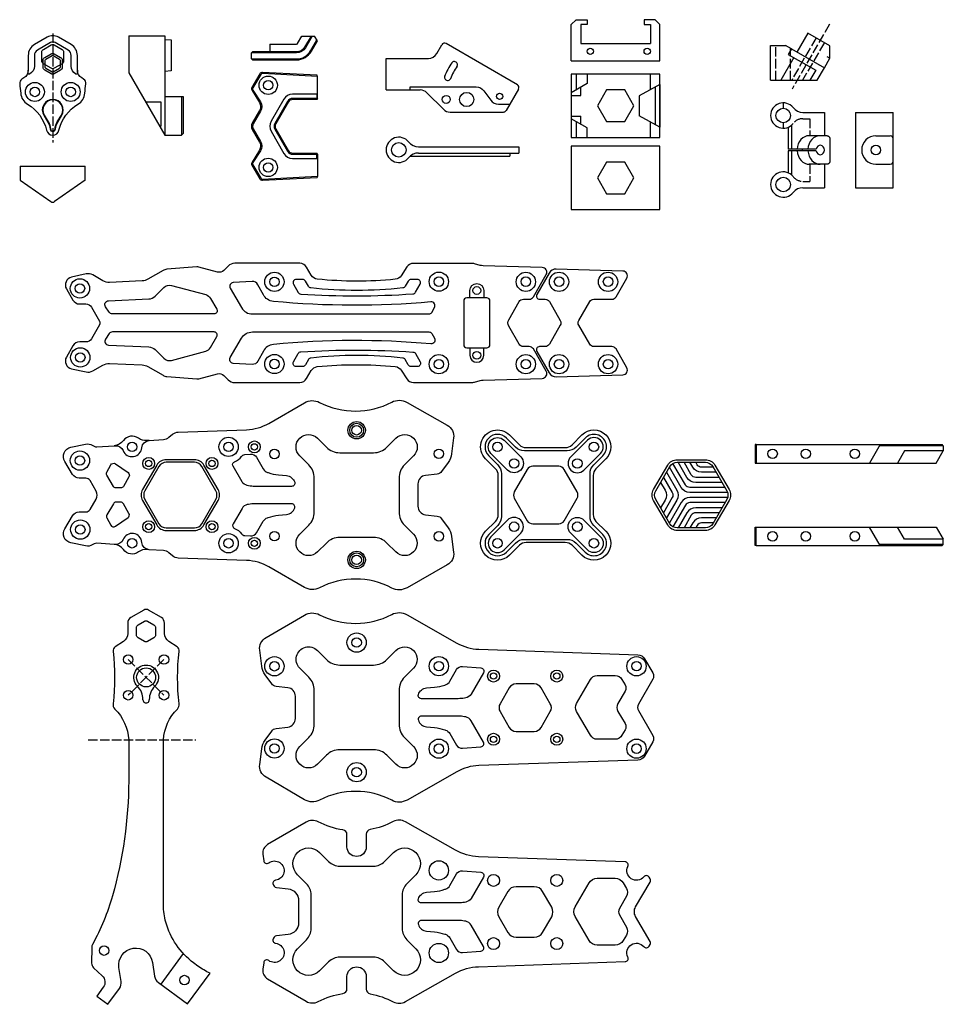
# Model space of a CAD drawing. Header units: millimetres. Extents: x -116 to 777, y -227 to 360.
# Tile 4 of 4: x 485 to 777, y -227 to 85. Entities that reach past the tile are written whole.
import ezdxf

# ---------------------------------------------------------------- set-up
doc = ezdxf.new("R2010")
doc.units = ezdxf.units.MM
doc.header["$LTSCALE"] = 0.25
doc.header["$MEASUREMENT"] = 0
doc.linetypes.add('ACAD_ISO02W100', pattern=[15, 12, -3])
for name, color, linetype in [('alu', 10, 'Continuous'), ('chamfer', 140, 'Continuous'), ('helper', 60, 'ACAD_ISO02W100'), ('outline', 160, 'Continuous'), ('rubberpad', 200, 'Continuous'), ('stack', 30, 'Continuous'), ('standoff', 74, 'Continuous'), ('TPU', 222, 'Continuous')]:
    doc.layers.add(name, color=color, linetype=linetype)

msp = doc.modelspace()

# ---------------------------------------------------------------- linework, layer by layer
for centre, radius in [((591.79, -45), 2.75), ((526.04, -75.5), 1), ((591.79, -86), 2.75)]:
    msp.add_circle(centre, radius)
at = {"layer": 'alu'}
for p, q in [((717.82, -49.49), (717.82, -55.39)), ((718.11, -49.49), (717.82, -49.49)), ((718.11, -49.49), (718.11, -55.39)), ((718.11, -49.49), (776.9, -49.49)), ((757.36, -49.49), (753.95, -55.39)), ((777.3, -49.89), (776.9, -49.49)), ((777.3, -49.89), (757.12, -49.89)), ((765.08, -51.54), (762.86, -55.39)), ((777.29, -51.54), (765.08, -51.54)), ((775.07, -55.39), (777.29, -51.54)), ((777.3, -49.89), (777.29, -51.54)), ((717.82, -55.39), (718.11, -55.39)), ((718.11, -55.39), (775.07, -55.39)), ((717.82, -81.5), (717.82, -75.6)), ((717.82, -75.6), (718.11, -75.6)), ((718.11, -81.5), (718.11, -75.6)), ((718.11, -75.6), (775.07, -75.6)), ((757.36, -81.5), (753.95, -75.6)), ((765.08, -79.46), (762.86, -75.6)), ((775.07, -75.6), (777.29, -79.46)), ((777.29, -79.46), (765.08, -79.46)), ((777.3, -81.1), (777.29, -79.46)), ((718.11, -81.5), (717.82, -81.5)), ((718.11, -81.5), (776.9, -81.5)), ((777.3, -81.1), (757.12, -81.1)), ((777.3, -81.1), (776.9, -81.5))]:
    msp.add_line(p, q, dxfattribs=at)
for points in [[(705.09, -56.05), (709.54, -63.75, -0.267949), (709.54, -67.25), (705.09, -74.95, -0.267949), (702.06, -76.7), (693.17, -76.7, -0.267949), (690.14, -74.95), (685.69, -67.25, -0.267949), (685.69, -63.75), (690.14, -56.05, -0.267949), (693.17, -54.3), (702.06, -54.3, -0.267949)], [(690.83, -74.55), (686.39, -66.85, -0.267949), (686.39, -64.15), (690.83, -56.45, -0.267949), (693.17, -55.1), (702.06, -55.1, -0.267949), (704.4, -56.45), (708.85, -64.15, -0.267949), (708.85, -66.85), (704.4, -74.55, -0.267949), (702.06, -75.9), (693.17, -75.9, -0.267949)]]:
    msp.add_lwpolyline(points, format="xyb", close=True, dxfattribs=at)
for points in [[(708.24, -63.1), (697.16, -63.1, -0.267949), (695.77, -62.3), (691.82, -55.46)], [(707.32, -61.5), (699, -61.5, -0.267949), (696.23, -59.9), (693.46, -55.1)], [(706.39, -59.9), (699, -59.9, -0.267949), (697.62, -59.1), (695.31, -55.1)], [(705.47, -58.3), (700.85, -58.3, -0.267949), (698.08, -56.7), (697.16, -55.1)], [(704.55, -56.7), (700.85, -56.7, -0.267949), (699.46, -55.9), (699, -55.1)], [(689.76, -58.3), (693, -63.9, -0.267949), (693, -67.1), (689.76, -72.7)], [(709.09, -64.7), (697.16, -64.7, -0.267949), (694.38, -63.1), (690.69, -56.7)], [(687.92, -61.5), (689.3, -63.9, -0.267949), (689.3, -67.1), (687.92, -69.5)], [(688.84, -59.9), (691.61, -64.7, -0.267949), (691.61, -66.3), (688.84, -71.1)], [(709.09, -66.3), (697.16, -66.3, 0.267949), (694.38, -67.9), (690.69, -74.3)], [(708.24, -67.9), (697.16, -67.9, 0.267949), (695.77, -68.7), (691.82, -75.54)], [(707.32, -69.5), (699, -69.5, 0.267949), (696.23, -71.1), (693.46, -75.9)], [(706.39, -71.1), (699, -71.1, 0.267949), (697.62, -71.9), (695.31, -75.9)], [(705.47, -72.7), (700.85, -72.7, 0.267949), (698.08, -74.3), (697.16, -75.9)], [(704.55, -74.3), (700.85, -74.3, 0.267949), (699.46, -75.1), (699, -75.9)]]:
    msp.add_lwpolyline(points, format="xyb", dxfattribs=at)
for centre in [(723.32, -52.44), (733.82, -52.44), (749.32, -52.44), (723.32, -78.55), (733.82, -78.55), (749.32, -78.55)]:
    msp.add_circle(centre, 1.5, dxfattribs=at)
at = {"layer": 'chamfer'}
for points in [[(627.59, -3.14), (627.59, -0.79, -1), (631.99, -0.79), (631.99, -3.14)], [(627.59, -18.94), (627.59, -21.29, 1), (631.99, -21.29), (631.99, -18.94)], [(526.2, -48.22), (525.44, -48.28, -0.177133), (522.8, -47.51, 0.416116), (518.04, -48.25, -0.222577), (515.07, -49.89)], [(526.2, -82.77), (525.44, -82.72, 0.177133), (522.8, -83.49, -0.416116), (518.04, -82.74, 0.222577), (515.07, -81.1)]]:
    msp.add_lwpolyline(points, format="xyb", dxfattribs=at)
msp.add_lwpolyline([(528.56, -56.05), (524.12, -63.75, 0.267949), (524.12, -67.25), (528.56, -74.95, 0.267949), (531.59, -76.7), (540.49, -76.7, 0.267949), (543.52, -74.95), (547.96, -67.25, 0.267949), (547.96, -63.75), (543.52, -56.05, 0.267949), (540.49, -54.3), (531.59, -54.3, 0.267949)], format="xyb", close=True, dxfattribs=at)
for centre, radius in [((565.79, 1.96), 3.05), ((617.79, 2.01), 3.05), ((645.29, 1.96), 3.05), ((655.79, 1.96), 3.05), ((671.29, 1.96), 3.05), ((504.29, -0.13), 3.05), ((504.4, -21.96), 3.05), ((565.79, -24.04), 3.05), ((617.79, -24.1), 3.05), ((645.29, -24.1), 3.05), ((655.79, -24.1), 3.05), ((671.29, -24.1), 3.05), ((551.29, -50.25), 3.05), ((559.45, -50.25), 1.88), ((504.29, -54.58), 3.05), ((526.04, -55.5), 1.88), ((546.04, -55.5), 1.88), ((504.4, -76.41), 3.05), ((526.04, -75.5), 1.88), ((546.04, -75.5), 1.88), ((551.29, -80.75), 3.05), ((559.45, -80.75), 1.88), ((591.79, -112.16), 3.05), ((565.79, -119.66), 3.05), ((617.79, -119.61), 3.05), ((680.29, -119.66), 3.05), ((635.08, -122.75), 1.9), ((655.08, -122.75), 1.9), ((565.79, -145.66), 3.05), ((617.79, -145.72), 3.05), ((635.08, -142.75), 1.9), ((655.08, -142.75), 1.9), ((680.29, -145.72), 3.05), ((591.79, -153.16), 3.05)]:
    msp.add_circle(centre, radius, dxfattribs=at)
at = {"layer": 'helper'}
for p, q in [((741.32, 83.47), (729.47, 62.94)), ((495.7, 80.55), (495.7, 46.08)), ((530.87, -117.52), (519.56, -128.83)), ((519.56, -117.52), (530.87, -128.83)), ((506.89, -142.89), (540.93, -142.89))]:
    msp.add_line(p, q, dxfattribs=at)
at = {"layer": 'outline'}
msp.add_line((536.95, -210.52), (529.83, -220.24), dxfattribs=at)
for points in [[(510.46, -10.44, -0.267949), (510.46, -11.64), (507.92, -16.04, -0.267949), (506.19, -17.04), (504.21, -17.04, 0.267949), (502.05, -18.29), (500.01, -21.83, 0.506651), (501.63, -25.52), (506.21, -26.54, 0.187703), (508.36, -26.21), (511.5, -24.39, -0.143218), (513.69, -23.86), (523.99, -24.33, -0.120122), (525.81, -24.86), (530.57, -27.61, 0.110833), (531.82, -28), (541.21, -28.77, 0.08618), (541.89, -28.71), (547.82, -27.12, -0.267949), (549.75, -27.64), (551.13, -29.02, 0.198912), (553.25, -29.9), (573.8, -29.9, 0.267949), (575.96, -28.65), (577.43, -26.11, -0.241883), (579.35, -24.87, -0.048339), (604, -24.84, -0.229567), (605.86, -25.98), (607.64, -28.73, 0.254792), (609.74, -29.88), (628.02, -29.88, 0.065543), (629.06, -29.74), (630.86, -29.26, -0.058098), (631.78, -29.13), (650.47, -28.57, 0.567503), (651.73, -26.32), (647.67, -19.29, 0.267949), (646.37, -18.54), (644.5, -18.54, -0.267949), (643.2, -17.79), (639.88, -12.04, -0.267949), (639.88, -10.04), (643.2, -4.29, -0.267949), (644.5, -3.54), (646.37, -3.54, 0.267949), (647.67, -2.79), (651.73, 4.24, 0.567503), (650.47, 6.49), (631.78, 7.04, -0.058098), (630.86, 7.17), (629.06, 7.66, 0.065543), (628.02, 7.79), (609.74, 7.79, 0.254792), (607.64, 6.65), (605.86, 3.89, -0.229567), (604, 2.76, -0.048339), (579.35, 2.79, -0.241883), (577.43, 4.03), (575.96, 6.56, 0.267949), (573.8, 7.81), (553.25, 7.81, 0.198912), (551.13, 6.94), (549.75, 5.56, -0.267949), (547.82, 5.04), (541.89, 6.63, 0.08618), (541.21, 6.69), (531.82, 5.92, 0.110833), (530.57, 5.52), (525.81, 2.78, -0.120122), (523.99, 2.25), (513.69, 1.78, -0.143218), (511.5, 2.31), (508.36, 4.12, 0.187703), (506.21, 4.46), (501.63, 3.44, 0.506651), (500.01, -0.25), (502.05, -3.79, 0.267949), (504.21, -5.04), (506.19, -5.04, -0.267949), (507.92, -6.04), (510.46, -10.44)], [(531.03, -109.32), (531.03, -105.99, 0.267015), (530.04, -104.27), (525.97, -101.89, 0.27026), (524.46, -101.89), (520.39, -104.27, 0.267015), (519.4, -105.99), (519.4, -109.32, -0.251046), (518.04, -111.81), (515.44, -113.5, 0.286562), (514.77, -114.93, -0.061048), (514.75, -131.52, 0.231338), (515.33, -133.18, -0.182921), (519.72, -142.89), (519.72, -155.89, -0.066003), (514.61, -192.28, -0.053468), (508.26, -207.64, 0.122711), (508.01, -208.57), (507.96, -213.54, 0.211841), (508.61, -215.03), (511.33, -217.55, -0.381187), (511.68, -221.18), (509.6, -224.01), (513.12, -226.59), (516.78, -221.59, 0.198912), (517.32, -219.36), (516.64, -214.95, -1), (527.22, -213.32), (527.9, -217.73, 0.198912), (529.09, -219.69), (538.33, -226.47), (545.45, -216.75, -0.045278), (541.61, -214.54), (540.22, -213.52, -0.163425), (531.46, -200.59, -0.068278), (530.72, -195.2), (530.72, -142.89, -0.182921), (535.11, -133.18, 0.231338), (535.68, -131.52, -0.061048), (535.67, -114.93, 0.286562), (534.99, -113.5), (532.4, -111.81, -0.251046), (531.03, -109.32), (531.03, -105.99, 0.267015), (530.04, -104.27), (525.97, -101.89, 0.27026), (524.46, -101.89), (520.39, -104.27, 0.267015), (519.4, -105.99), (519.4, -109.32)], [(572.43, -132.66), (572.43, -129.15, 0.381187), (570.01, -126.43), (566.32, -126.01, -0.211841), (564.92, -125.18), (562.87, -122.32, -0.123779), (561.79, -119.59), (561.14, -114.58, -0.304715), (563.14, -110.57), (575.27, -103.46, -0.25579), (580.09, -103.35, 0.245674), (602.89, -103.26, -0.255961), (607.72, -103.34), (623.5, -112.31, 0.121058), (630.39, -114.26), (680.75, -116.02, -0.258618), (682.83, -117.26), (685.43, -121.76, -0.267949), (685.43, -123.76), (680.87, -131.66, 0.267949), (680.87, -133.66), (685.43, -141.56, -0.267949), (685.43, -143.56), (682.83, -148.06, -0.258618), (680.75, -149.31), (630.39, -151.07, 0.121058), (623.5, -153.02), (607.72, -161.99, -0.255961), (602.89, -162.06, 0.245674), (580.09, -161.98, -0.25579), (575.27, -161.87), (563.14, -154.75, -0.304715), (561.14, -150.74), (561.79, -145.74, -0.123779), (562.87, -143), (564.92, -140.14, -0.211841), (566.32, -139.32), (570.01, -138.89, 0.381187), (572.43, -136.17), (572.43, -132.66)], [(524.22, -130.27), (524.22, -130.18, 0.19944), (522.46, -125.93, -2.414477), (527.97, -125.93, 0.19944), (526.22, -130.18), (526.22, -130.27)]]:
    msp.add_lwpolyline(points, format="xyb", dxfattribs=at)
for points in [[(656.19, -11.79), (652.73, -17.79, -0.267949), (651.43, -18.54), (649.63, -18.54, 0.57735), (648.76, -20.04), (652.68, -26.83, 0.275915), (654.92, -28.08), (675.97, -27.46, 0.567503), (677.23, -25.21), (673.81, -19.29, 0.267949), (672.51, -18.54), (666.78, -18.54, -0.267949), (665.48, -17.79), (662.02, -11.79, -0.267949), (662.02, -10.29), (665.48, -4.29, -0.267949), (666.78, -3.54), (672.51, -3.54, 0.267949), (673.81, -2.79), (677.23, 3.12, 0.567503), (675.97, 5.37), (654.92, 6, 0.275915), (652.68, 4.75), (648.76, -2.04, 0.57735), (649.63, -3.54), (651.43, -3.54, -0.267949), (652.73, -4.29), (656.19, -10.29, -0.267949)], [(545.59, -3.27), (547.57, -6.71, -0.57735), (546.71, -8.21), (514.54, -8.21, -0.25302), (513.53, -7.67), (512.38, -5.9, -0.580862), (513.33, -4.04), (526.09, -3.46, 0.187138), (528.08, -2.59), (530.82, 0.15, -0.267949), (533.23, 0.8), (544.07, -2.1, -0.198912)], [(615.25, -4.4, -0.046383), (565.45, -4.22, -0.250953), (562.31, -2.12), (560.57, 1.06, 0.289662), (558.7, 2.09), (552.78, 1.75, 0.558109), (551.81, -0.05), (555.37, -6.21, 0.267949), (558.83, -8.21), (614.66, -8.21, 0.267949), (615.53, -7.71), (616.4, -6.2, 0.607408)], [(608.1, 2.22), (607.13, 0.55, -0.237617), (606.38, 0.05, -0.057079), (577.3, 0.05, -0.237617), (576.54, 0.55), (575.58, 2.22, 0.267949), (574.71, 2.72), (572.67, 2.72, 0.57735), (571.8, 1.22), (573.32, -1.41, 0.250664), (574.12, -1.91, 0.033376), (609.6, -1.84, 0.249631), (610.39, -1.34), (611.87, 1.22, 0.57735), (611.01, 2.72), (608.96, 2.72, 0.267949)], [(626.64, -18.94), (632.94, -18.94, 0.414214), (633.94, -17.94), (633.94, -4.14, 0.414214), (632.94, -3.14), (626.64, -3.14, 0.414214), (625.64, -4.14), (625.64, -17.94, 0.414214)], [(545.59, -18.82), (547.57, -15.38, 0.57735), (546.71, -13.88), (514.54, -13.88, 0.25302), (513.53, -14.42), (512.38, -16.18, 0.580862), (513.33, -18.04), (526.09, -18.62, -0.187138), (528.08, -19.5), (530.82, -22.24, 0.267949), (533.23, -22.89), (544.07, -19.98, 0.198912)], [(615.25, -17.68, 0.046383), (565.45, -17.87, 0.250953), (562.31, -19.96), (560.57, -23.14, -0.289662), (558.7, -24.18), (552.78, -23.83, -0.558109), (551.81, -22.03), (555.37, -15.88, -0.267949), (558.83, -13.88), (614.66, -13.88, -0.267949), (615.53, -14.38), (616.4, -15.89, -0.607408)], [(608.1, -24.31), (607.13, -22.63, 0.237617), (606.38, -22.14, 0.057079), (577.3, -22.14, 0.237617), (576.54, -22.63), (575.58, -24.31, -0.267949), (574.71, -24.81), (572.67, -24.81, -0.57735), (571.8, -23.31), (573.32, -20.67, -0.250664), (574.12, -20.18, -0.033376), (609.6, -20.24, -0.249631), (610.39, -20.74), (611.87, -23.31, -0.57735), (611.01, -24.81), (608.96, -24.81, -0.267949)], [(620.72, -55.16), (618.67, -58.02, -0.211841), (617.27, -58.84), (613.58, -59.26, 0.381187), (611.15, -61.98), (611.15, -65.5), (611.15, -69.01, 0.381187), (613.58, -71.73), (617.27, -72.15, -0.211841), (618.67, -72.98), (620.72, -75.84, -0.123779), (621.8, -78.57), (622.45, -83.58, -0.304715), (620.45, -87.59), (607.72, -94.82, -0.255961), (602.89, -94.9, 0.245674), (580.09, -94.81, -0.25579), (575.27, -94.7), (563.99, -88.19, 0.122785), (556.98, -86.18), (535.4, -85.42, -0.168042), (533.56, -84.72), (532.45, -83.78, 0.159695), (530.71, -83.08), (526.2, -82.77, -0.370453), (523.88, -80.49, 0.788088), (517.92, -79.58, -0.323259), (515.44, -81.13), (515.07, -81.1), (509.62, -80.73, 0.148839), (508.76, -80.93), (508.21, -81.25, -0.184189), (506.09, -81.59), (501.45, -80.63, -0.515894), (499.47, -76.13), (501.92, -72.04, -0.26374), (504.08, -70.82), (506.19, -70.82, 0.267949), (507.49, -70.07), (509.41, -66.75, 0.267949), (509.41, -64.24), (507.49, -60.93, 0.267949), (506.19, -60.18), (504.08, -60.18, -0.26374), (501.92, -58.95), (499.47, -54.86, -0.515894), (501.45, -50.37), (506.09, -49.4, -0.184189), (508.21, -49.74), (508.76, -50.06, 0.148839), (509.62, -50.26), (515.07, -49.89), (515.44, -49.87, -0.323259), (517.92, -51.42, 0.788088), (523.88, -50.51, -0.370453), (526.2, -48.22), (530.71, -47.92, 0.159695), (532.45, -47.22), (533.56, -46.28, -0.168042), (535.4, -45.57), (556.98, -44.82, 0.122785), (563.99, -42.81), (575.27, -36.29, -0.25579), (580.09, -36.18, 0.245674), (602.89, -36.1, -0.255961), (607.72, -36.17), (620.45, -43.41, -0.304715), (622.45, -47.42), (621.8, -52.42, -0.123779)], [(605.19, -65.5), (605.19, -70.83, 0.198912), (606.95, -75.07), (609.79, -77.91, -1), (604.2, -83.49), (601.36, -80.66, 0.198912), (597.12, -78.9), (586.46, -78.9, 0.198912), (582.22, -80.66), (579.38, -83.49, -1), (573.79, -77.91), (576.63, -75.07, 0.198912), (578.39, -70.83), (578.39, -65.5), (578.39, -60.17, 0.198912), (576.63, -55.93), (573.79, -53.09, -1), (579.38, -47.5), (582.22, -50.34, 0.198912), (586.46, -52.1), (597.12, -52.1, 0.198912), (601.36, -50.34), (604.2, -47.5, -1), (609.79, -53.09), (606.95, -55.93, 0.198912), (605.19, -60.17)], [(557.63, -62.56), (557.21, -62.47, -0.21617), (555.54, -61.27), (552.7, -56.37, -0.457378), (553.2, -54.94, 0.137336), (555.37, -53.29, -0.213709), (556.44, -52.7), (558.22, -52.55, -0.290118), (560.12, -53.54), (562.24, -57.21, 0.184146), (563.62, -58.34), (563.84, -58.41, 0.05536), (567.08, -59.1), (569.62, -59.34, -0.303236), (572.2, -61.46, -0.503679), (571.24, -62.75), (559.57, -62.75, -0.048944)], [(517.18, -63.25), (515.74, -63.25, -0.267949), (514.87, -62.75), (512.83, -59.22, -0.259144), (512.82, -58.25), (514.04, -55.97, -0.447112), (515.49, -55.61), (519.5, -58.37, -0.391528), (519.8, -59.7), (518.04, -62.75, -0.267949)], [(542.82, -74.55), (547.27, -66.85, 0.267949), (547.27, -64.15), (542.82, -56.45, 0.267949), (540.49, -55.1), (531.59, -55.1, 0.267949), (529.26, -56.45), (524.81, -64.15, 0.267949), (524.81, -66.85), (529.26, -74.55, 0.267949), (531.59, -75.9), (540.49, -75.9, 0.267949)], [(517.18, -67.75), (515.74, -67.75, 0.267949), (514.87, -68.25), (512.83, -71.78, 0.259144), (512.82, -72.75), (514.04, -75.03, 0.447112), (515.49, -75.38), (519.5, -72.62, 0.391528), (519.8, -71.3), (518.04, -68.25, 0.267949)], [(557.63, -68.44), (557.21, -68.52, 0.21617), (555.54, -69.72), (552.7, -74.63, 0.457378), (553.2, -76.06, -0.137336), (555.37, -77.71, 0.213709), (556.44, -78.3), (558.22, -78.44, 0.290118), (560.12, -77.45), (562.24, -73.78, -0.184146), (563.62, -72.66), (563.84, -72.58, -0.05536), (567.08, -71.9), (569.62, -71.65, 0.303236), (572.2, -69.54, 0.503679), (571.24, -68.25), (559.57, -68.25, 0.048944)], [(527.68, -110.63), (525.68, -111.79, -0.267949), (524.68, -111.78), (522.68, -110.63, -0.267949), (522.18, -109.76), (522.18, -107.45, -0.267949), (522.68, -106.59), (524.68, -105.43, -0.267949), (525.68, -105.43), (527.68, -106.59, -0.267949), (528.18, -107.46), (528.18, -109.77, -0.267949)], [(605.19, -132.66), (605.19, -137.99, 0.198912), (606.95, -142.23), (609.79, -145.07, -1), (604.2, -150.66), (601.36, -147.82, 0.198912), (597.12, -146.06), (586.46, -146.06, 0.198912), (582.22, -147.82), (579.38, -150.66, -1), (573.79, -145.07), (576.63, -142.23, 0.198912), (578.39, -137.99), (578.39, -132.66), (578.39, -127.33, 0.198912), (576.63, -123.09), (573.79, -120.25, -1), (579.38, -114.67), (582.22, -117.5, 0.198912), (586.46, -119.26), (597.12, -119.26, 0.198912), (601.36, -117.5), (604.2, -114.67, -1), (609.79, -120.25), (606.95, -123.09, 0.198912), (605.19, -127.33)], [(619.88, -125.5, 0.184146), (621.26, -124.38), (623.38, -120.71, -0.290118), (625.28, -119.71), (631.08, -120.19, -0.550246), (631.86, -121.69), (627.96, -128.44, -0.21617), (626.28, -129.64), (625.87, -129.72, -0.048944), (623.93, -129.91), (612.26, -129.91, -0.503679), (611.3, -128.62, -0.303236), (613.88, -126.51), (616.42, -126.26, 0.05536), (619.66, -125.58)], [(661.33, -131.41), (665.71, -123.83, -0.267949), (667.87, -122.58), (673.52, -122.58, -0.267949), (675.69, -123.83), (676.67, -125.52, -0.267949), (676.67, -127.52), (674.42, -131.41, 0.267949), (674.42, -133.91), (676.67, -137.8, -0.267949), (676.67, -139.8), (675.69, -141.5, -0.267949), (673.52, -142.75), (667.87, -142.75, -0.267949), (665.71, -141.5), (661.33, -133.91, -0.267949)], [(640.03, -126.5), (637.15, -131.5, 0.267949), (637.15, -134), (640.03, -139, 0.267949), (642.2, -140.25), (647.97, -140.25, 0.267949), (650.14, -139), (653.02, -134, 0.267949), (653.02, -131.5), (650.14, -126.5, 0.267949), (647.97, -125.25), (642.2, -125.25, 0.267949)], [(619.88, -139.82, -0.184146), (621.26, -140.95), (623.38, -144.62, 0.290118), (625.28, -145.61), (631.08, -145.13, 0.550246), (631.86, -143.63), (627.96, -136.89, 0.21617), (626.28, -135.68), (625.87, -135.6, 0.048944), (623.93, -135.41), (612.26, -135.41, 0.503679), (611.3, -136.7, 0.303236), (613.88, -138.81), (616.42, -139.06, -0.05536), (619.66, -139.75)]]:
    msp.add_lwpolyline(points, format="xyb", close=True, dxfattribs=at)
for centre, radius in [((629.79, -0.79), 1.25), ((629.79, -21.29), 1.25), ((591.79, -45), 2.2), ((591.79, -45), 1.5), ((559.45, -50.25), 1), ((559.45, -80.75), 1), ((591.79, -86), 2.2), ((591.79, -86), 1.5), ((591.79, -112.16), 1.5), ((519.56, -117.52), 1.5), ((530.87, -117.52), 1.5), ((525.22, -123.17), 3), ((519.56, -128.83), 1.5), ((530.87, -128.83), 1.5), ((591.79, -153.16), 1.5), ((537.33, -218.92), 1.5)]:
    msp.add_circle(centre, radius, dxfattribs=at)
msp.add_arc((525.22, -130.27), 1, 179.7762, 0.2238, dxfattribs=at)
at = {"layer": 'rubberpad'}
for points in [[(636.58, -71.69), (636.58, -59.31, 0.198912), (635.7, -57.19), (632.55, -54.03, -1), (640.12, -46.46), (643.27, -49.62, 0.198912), (645.39, -50.5), (657.77, -50.5, 0.198912), (659.89, -49.62), (663.05, -46.46, -1), (670.62, -54.03), (667.46, -57.19, 0.198912), (666.58, -59.31), (666.58, -71.69, 0.198912), (667.46, -73.81), (670.62, -76.96, -1), (663.05, -84.53), (659.89, -81.38, 0.198912), (657.77, -80.5), (645.39, -80.5, 0.198912), (643.27, -81.38), (640.12, -84.53, -1), (632.55, -76.96), (635.7, -73.81, 0.198912)], [(665.58, -72.25), (665.58, -58.74, -0.198912), (666.75, -55.91), (669.63, -53.04, 1), (664.04, -47.45), (661.17, -50.33, -0.198912), (658.34, -51.5), (644.83, -51.5, -0.198912), (642, -50.33), (639.13, -47.45, 1), (633.54, -53.04), (636.41, -55.91, -0.198912), (637.58, -58.74), (637.58, -72.25, -0.198912), (636.41, -75.08), (633.54, -77.95, 1), (639.13, -83.54), (642, -80.67, -0.198912), (644.83, -79.5), (658.34, -79.5, -0.198912), (661.17, -80.67), (664.04, -83.54, 1), (669.63, -77.95), (666.75, -75.08, -0.198912)], [(638.42, -48.16), (643.67, -53.41, -1), (639.5, -57.58), (634.25, -52.33, -1)], [(664.75, -48.16), (659.5, -53.41, 1), (663.67, -57.58), (668.92, -52.33, 1)], [(645.75, -57.4), (641.65, -64.5, 0.267949), (641.65, -66.5), (645.75, -73.6, 0.267949), (647.48, -74.6), (655.68, -74.6, 0.267949), (657.41, -73.6), (661.51, -66.5, 0.267949), (661.51, -64.5), (657.41, -57.4, 0.267949), (655.68, -56.4), (647.48, -56.4, 0.267949)], [(638.42, -82.83), (643.67, -77.58, 1), (639.5, -73.41), (634.25, -78.66, 1)], [(664.75, -82.83), (659.5, -77.58, -1), (663.67, -73.41), (668.92, -78.66, -1)], [(679.6, -197.29, -0.131652), (680, -195.79), (684.56, -187.9, 0.267949), (684.56, -186.9), (684.27, -186.39, 0.521624), (682.63, -186.25, -0.887777), (677.55, -182.95, 0.544093), (676.69, -181.51), (630.35, -179.89, -0.121058), (623.01, -177.81), (607.22, -168.84, 0.255961), (603.36, -168.78, -0.075818), (596.07, -171.31, 0.361621), (594.84, -172.79), (594.84, -176.79, -1), (588.74, -176.79), (588.74, -172.92, 0.369635), (587.47, -171.43, -0.081058), (579.63, -168.87, 0.255579), (575.78, -168.95), (563.64, -176.07, 0.305284), (562.13, -179.09), (562.4, -181.16, 0.570887), (563.99, -181.84, -1.291849), (566.18, -187.32, 0.567889), (565.49, -188.89), (565.73, -189.23, 0.211841), (566.44, -189.65), (570.12, -190.07, -0.381187), (573.43, -193.78), (573.43, -197.29), (573.43, -200.81, -0.381187), (570.12, -204.52), (566.44, -204.94, 0.211841), (565.73, -205.36), (565.49, -205.69, 0.567889), (566.18, -207.27, -1.291849), (563.99, -212.75, 0.570887), (562.4, -213.43), (562.13, -215.5, 0.305284), (563.64, -218.52), (575.78, -225.64, 0.255579), (579.63, -225.72, -0.081058), (587.47, -223.16, 0.369635), (588.74, -221.67), (588.74, -217.79, -1), (594.84, -217.79), (594.84, -221.8, 0.361621), (596.07, -223.28, -0.075818), (603.36, -225.81, 0.255961), (607.22, -225.75), (623.01, -216.78, -0.121058), (630.35, -214.7), (676.69, -213.08, 0.544093), (677.55, -211.64, -0.887777), (682.63, -208.34, 0.521624), (684.27, -208.2), (684.56, -207.69, 0.267949), (684.56, -206.69), (680, -198.79, -0.131652)], [(606.19, -197.29), (606.19, -202.62, 0.198912), (607.65, -206.16), (610.49, -209, -1), (603.49, -216), (600.65, -213.16, 0.198912), (597.12, -211.69), (586.46, -211.69, 0.198912), (582.93, -213.16), (580.09, -216, -1), (573.09, -209), (575.93, -206.16, 0.198912), (577.39, -202.62), (577.39, -197.29), (577.39, -191.97, 0.198912), (575.93, -188.43), (573.09, -185.59, -1), (580.09, -178.59), (582.93, -181.43, 0.198912), (586.46, -182.89), (597.12, -182.89, 0.198912), (600.65, -181.43), (603.49, -178.59, -1), (610.49, -185.59), (607.65, -188.43, 0.198912), (606.19, -191.97)], [(619.88, -190.14, 0.184146), (621.26, -189.01), (623.38, -185.34, -0.290118), (625.28, -184.35), (631.08, -184.83, -0.550246), (631.86, -186.32), (627.96, -193.07, -0.21617), (626.28, -194.27), (625.87, -194.35, -0.048944), (623.93, -194.54), (612.26, -194.54, -0.503679), (611.3, -193.25, -0.303236), (613.88, -191.14), (616.42, -190.89, 0.05536), (619.66, -190.21)], [(660.9, -195.79), (665.28, -188.21, -0.267949), (667.87, -186.71), (673.52, -186.71, -0.267949), (676.12, -188.21), (677.1, -189.91, -0.267949), (677.1, -192.41), (674.86, -196.29, 0.267949), (674.86, -198.29), (677.1, -202.18, -0.267949), (677.1, -204.68), (676.12, -206.38, -0.267949), (673.52, -207.88), (667.87, -207.88, -0.267949), (665.28, -206.38), (660.9, -198.79, -0.267949)], [(639.6, -190.88), (636.71, -195.88, 0.267949), (636.71, -198.88), (639.6, -203.88, 0.267949), (642.2, -205.38), (647.97, -205.38, 0.267949), (650.57, -203.88), (653.46, -198.88, 0.267949), (653.46, -195.88), (650.57, -190.88, 0.267949), (647.97, -189.38), (642.2, -189.38, 0.267949)], [(619.88, -204.45, -0.184146), (621.26, -205.58), (623.38, -209.25, 0.290118), (625.28, -210.24), (631.08, -209.76, 0.550246), (631.86, -208.27), (627.96, -201.52, 0.21617), (626.28, -200.32), (625.87, -200.24, 0.048944), (623.93, -200.04), (612.26, -200.04, 0.503679), (611.3, -201.34, 0.303236), (613.88, -203.45), (616.42, -203.7, -0.05536), (619.66, -204.38)]]:
    msp.add_lwpolyline(points, format="xyb", close=True, dxfattribs=at)
for centre, radius in [((617.79, -184.24), 3.05), ((635.08, -187.38), 1.9), ((655.08, -187.38), 1.9), ((635.08, -207.38), 1.9), ((655.08, -207.38), 1.9), ((617.79, -210.35), 3.05)]:
    msp.add_circle(centre, radius, dxfattribs=at)
at = {"layer": 'stack'}
for centre, radius in [((520.79, -50.25), 1.5), ((551.29, -50.25), 1.5), ((636.33, -50.25), 1.5), ((636.33, -50.25), 1.5), ((666.83, -50.25), 1.5), ((526.04, -55.5), 1), ((546.04, -55.5), 1), ((641.58, -55.5), 1.5), ((661.58, -55.5), 1.5), ((546.04, -75.5), 1), ((641.58, -75.5), 1.5), ((661.58, -75.5), 1.5), ((520.79, -80.75), 1.5), ((551.29, -80.75), 1.5), ((636.33, -80.75), 1.5), ((636.33, -80.75), 1.5), ((666.83, -80.75), 1.5), ((635.08, -122.75), 1), ((655.08, -122.75), 1), ((635.08, -142.75), 1), ((655.08, -142.75), 1)]:
    msp.add_circle(centre, radius, dxfattribs=at)
at = {"layer": 'standoff'}
for centre in [(565.79, 1.96), (565.79, 1.96), (617.79, 2.01), (645.29, 2.01), (655.79, 2.01), (671.29, 2.01), (504.29, -0.13), (504.4, -21.96), (565.79, -24.04), (565.79, -24.04), (617.79, -24.1), (617.79, -24.1), (645.29, -24.1), (655.79, -24.1), (671.29, -24.1), (565.79, -52.5), (617.79, -52.44), (504.29, -54.58), (504.4, -76.41), (565.79, -78.5), (617.79, -78.55), (565.79, -119.66), (617.79, -119.61), (680.29, -119.61), (565.79, -145.66), (617.79, -145.72), (680.29, -145.72), (511.93, -209.6)]:
    msp.add_circle(centre, 1.5, dxfattribs=at)
at = {"layer": 'TPU'}
for p, q in [((661.17, 84.88), (659.67, 83.38)), ((661.17, 84.88), (664.67, 84.88)), ((664.67, 84.88), (664.67, 83.38)), ((686.17, 84.88), (682.67, 84.88)), ((682.67, 84.88), (682.67, 83.38)), ((687.67, 83.38), (686.17, 84.88)), ((659.67, 71.88), (659.67, 83.38)), ((664.67, 83.38), (662.67, 83.38)), ((662.67, 83.38), (662.67, 77.38)), ((682.67, 83.38), (684.67, 83.38)), ((684.67, 83.38), (684.67, 77.38)), ((687.67, 71.88), (687.67, 83.38)), ((519.77, 79.81), (531.18, 79.81)), ((519.77, 79.81), (519.77, 68.08)), ((531.18, 78.66), (533.18, 78.52)), ((533.18, 78.52), (533.18, 68.68)), ((573.09, 77.31), (574.47, 79.72)), ((574.47, 79.72), (578.49, 79.72)), ((579.38, 78.17), (578.49, 79.72)), ((734.5, 80.66), (731.02, 74.63)), ((741.43, 76.66), (734.5, 80.66)), ((564.35, 77.17), (564.35, 74.67)), ((617.11, 74.15), (618.73, 76.95)), ((642.61, 64.31), (620.09, 77.31)), ((662.67, 77.38), (684.67, 77.38)), ((722.68, 65.74), (722.68, 76.74)), ((722.68, 76.74), (727.38, 76.74)), ((729.29, 75.63), (727.38, 76.74)), ((729.29, 75.63), (728.29, 73.9)), ((729.29, 75.63), (739.68, 69.63)), ((741.43, 72.66), (741.43, 76.66)), ((558.52, 74.37), (558.82, 74.67)), ((558.52, 72.47), (558.52, 74.37)), ((558.52, 72.47), (558.82, 72.17)), ((601.11, 62.65), (601.11, 72.65)), ((601.11, 72.65), (614.51, 72.65)), ((659.67, 71.88), (687.67, 71.88)), ((730.02, 72.9), (725.89, 65.74)), ((728.29, 73.9), (736.95, 68.9)), ((739.68, 69.63), (741.43, 72.66)), ((741.43, 72.66), (740.57, 73.16)), ((533.18, 68.68), (531.18, 68.54)), ((736.95, 68.9), (735.12, 65.74)), ((737.43, 65.74), (739.68, 69.63)), ((739.68, 69.63), (737.95, 70.63)), ((519.77, 68.08), (531.16, 48.34)), ((579.37, 66.96), (579.26, 67.31)), ((579.37, 59.98), (579.37, 66.96)), ((601.11, 63.45), (601.11, 68.45)), ((687.67, 67.65), (659.67, 67.65)), ((659.67, 67.65), (659.67, 47.65)), ((661.17, 67.65), (661.17, 62.63)), ((664.67, 67.65), (664.67, 64.65)), ((684.67, 62.76), (684.67, 67.65)), ((687.67, 47.65), (687.67, 67.65)), ((722.68, 65.74), (735.12, 65.74)), ((735.12, 65.74), (737.43, 65.74)), ((601.11, 62.65), (611.87, 62.65)), ((642.97, 62.95), (639.05, 56.15)), ((664.67, 64.65), (659.67, 61.77)), ((662.67, 60.9), (662.67, 63.5)), ((687.67, 64.4), (681.15, 60.83)), ((686.17, 63.58), (686.17, 51.73)), ((687.67, 64.4), (687.67, 50.9)), ((531.18, 60.61), (531.16, 48.34)), ((536.43, 60.61), (536.43, 48.34)), ((579.17, 61.29), (579.17, 59.63)), ((579.37, 59.98), (579.17, 59.63)), ((613.99, 61.78), (619.23, 56.53)), ((659.67, 60.9), (659.67, 54.4)), ((659.67, 60.9), (662.67, 60.9)), ((681.17, 60.84), (681.17, 54.47)), ((530.02, 58.82), (525.11, 58.82)), ((530.02, 51.18), (530.02, 58.82)), ((726.63, 58.57), (726.63, 56.87)), ((621.35, 55.65), (638.19, 55.65)), ((659.67, 54.4), (662.67, 54.4)), ((664.67, 50.65), (659.67, 53.54)), ((662.67, 51.81), (662.67, 54.4)), ((687.67, 50.9), (681.15, 54.48)), ((732.93, 55.57), (739.68, 55.57)), ((739.68, 55.57), (739.68, 48.16)), ((749.49, 55.57), (749.49, 31.74)), ((749.49, 55.57), (761.49, 55.57)), ((761.49, 47.16), (761.49, 55.57)), ((530.02, 51.18), (529.52, 51.18)), ((661.17, 52.67), (661.17, 47.65)), ((664.67, 47.65), (664.67, 50.65)), ((684.67, 47.65), (684.67, 52.55)), ((726.63, 52.27), (726.63, 50.57)), ((728.29, 50.91), (728.29, 43.91)), ((729.29, 51.54), (729.29, 43.91)), ((531.16, 48.34), (536.43, 48.34)), ((536.43, 48.34), (536.98, 48.89)), ((659.67, 47.65), (687.67, 47.65)), ((740.57, 48.16), (734.92, 48.16)), ((755.99, 48.16), (760.49, 48.16)), ((761.49, 40.16), (761.49, 47.16)), ((611.35, 44.71), (643.11, 44.71)), ((643.11, 44.71), (643.11, 42.71)), ((687.67, 44.83), (659.67, 44.83)), ((659.67, 44.83), (659.67, 24.83)), ((687.67, 24.83), (687.67, 44.83)), ((737.12, 43.91), (728.29, 43.91)), ((579.37, 42.32), (579.17, 42.67)), ((579.17, 41.01), (579.17, 42.67)), ((579.37, 42.32), (579.37, 35.34)), ((608.71, 41.71), (640.21, 41.71)), ((611.35, 42.71), (643.11, 42.71)), ((640.21, 42.71), (640.21, 41.71)), ((737.12, 43.41), (728.29, 43.41)), ((728.29, 43.41), (728.29, 36.4)), ((729.29, 43.41), (729.29, 35.77)), ((485.44, 38.53), (505.96, 38.53)), ((485.44, 38.53), (485.44, 34.13)), ((505.96, 34.13), (505.96, 38.53)), ((740.57, 39.16), (734.92, 39.16)), ((739.68, 39.16), (739.68, 31.74)), ((755.99, 39.16), (760.49, 39.16)), ((761.49, 31.74), (761.49, 40.16)), ((579.37, 35.34), (579.26, 34.99)), ((485.44, 34.13), (495.13, 27.33)), ((505.96, 34.13), (496.28, 27.33)), ((732.93, 31.74), (739.68, 31.74)), ((749.49, 31.74), (761.49, 31.74)), ((659.67, 24.83), (687.67, 24.83))]:
    msp.add_line(p, q, dxfattribs=at)
at = {"layer": 'TPU', "linetype": 'ACAD_ISO02W100'}
for p, q in [((737.1, 79.16), (729.35, 65.74)), ((724.38, 65.74), (724.38, 76.73)), ((728.98, 65.74), (728.98, 75.81)), ((739.7, 77.66), (732.81, 65.74)), ((732.93, 53.57), (735.12, 53.57)), ((735.12, 53.57), (735.12, 48.16)), ((735.12, 39.16), (735.12, 33.74)), ((732.93, 33.74), (735.12, 33.74))]:
    msp.add_line(p, q, dxfattribs=at)
at = {"layer": 'TPU'}
for points in [[(504.85, 66.45, -0.254285), (503.47, 68.96), (503.47, 73.56, 0.267015), (501.48, 77.01), (497.46, 79.34, 0.269074), (493.95, 79.34), (489.93, 77.01, 0.267015), (487.94, 73.56), (487.93, 68.96, -0.254285), (486.56, 66.45), (485.93, 66.04, 0.287113), (485.25, 64.6, -0.010901), (485.55, 61.64, 0.24408), (487.74, 58.12, -0.203736), (493.75, 49.92, 0.792084), (497.65, 49.92, -0.203736), (503.67, 58.12, 0.24408), (505.85, 61.64, -0.010901), (506.15, 64.6, 0.287113), (505.47, 66.04)], [(492.26, 71.76), (492.26, 74.65, -0.267949), (492.73, 75.45), (495.23, 76.89, -0.267949), (496.17, 76.89), (498.66, 75.44, -0.267949), (499.13, 74.63), (499.12, 71.74, -0.267949), (498.65, 70.94), (496.15, 69.5, -0.267949), (495.22, 69.5), (492.72, 70.95, -0.267949)], [(498.16, 68.92), (496.16, 67.76, -0.267949), (495.16, 67.76), (493.16, 68.92, -0.267949), (492.67, 69.79), (492.67, 72.09, -0.267949), (493.17, 72.96), (495.17, 74.11, -0.267949), (496.17, 74.11), (498.17, 72.96, -0.267949), (498.67, 72.09), (498.67, 69.78, -0.267949)], [(497.84, 69.48), (495.84, 68.33, -0.267949), (495.49, 68.33), (493.49, 69.48, -0.267949), (493.32, 69.78), (493.32, 72.09, -0.267949), (493.49, 72.4), (495.49, 73.55, -0.267949), (495.84, 73.55), (497.84, 72.39, -0.267949), (498.02, 72.09), (498.02, 69.78, -0.267949)], [(495.7, 59.64, 0.583007), (492.87, 54.64), (494.16, 52.5, -0.116408), (494.85, 50.31, 0.391841), (495.7, 49.53, 0.391841), (496.55, 50.31, -0.116408), (497.25, 52.5), (498.53, 54.64, 0.583007)], [(495.7, 59.5, 0.583007), (492.99, 54.71), (494.27, 52.57, -0.116408), (494.99, 50.32, 0.391841), (495.7, 49.66, 0.391841), (496.41, 50.32, -0.116408), (497.13, 52.57), (498.42, 54.71, 0.583007)]]:
    msp.add_lwpolyline(points, format="xyb", close=True, dxfattribs=at)
msp.add_lwpolyline([(531.18, 79.81), (531.18, 60.61), (536.98, 60.61), (536.98, 48.89)], dxfattribs=at)
for points in [[(577.73, 79.72), (575.59, 76.02, -0.267949), (572.73, 74.37), (558.52, 74.37)], [(558.52, 72.47), (572.73, 72.47, 0.267949), (577.24, 75.07), (579.2, 78.47)], [(577.38, 79.72), (575.33, 76.17, -0.267949), (572.73, 74.67), (558.82, 74.67)], [(558.82, 72.17), (572.73, 72.17, 0.267949), (577.5, 74.92), (579.38, 78.17)], [(503.47, 68.96), (503.48, 67.91, -0.577013), (503.03, 67.65, -0.266614), (501.52, 70.23), (501.52, 73.55, 0.267015), (500.53, 75.28), (496.46, 77.65, 0.27026), (494.95, 77.65), (490.88, 75.28, 0.267015), (489.88, 73.55), (489.89, 70.23, -0.266614), (488.37, 67.65, -0.577013), (487.92, 67.91), (487.93, 68.96)], [(564.35, 77.17), (572.73, 77.17, 0.339454), (573.22, 77.54)], [(579.26, 67.31), (562.06, 68.22, 0.282107), (561.14, 67.72), (558.69, 63.47, 0.278274), (558.71, 62.44), (561.05, 58.72, -0.278274), (561.1, 56.14), (558.79, 52.15, 0.267949), (558.79, 50.15), (561.1, 46.15, -0.278274), (561.05, 43.57), (558.71, 39.86, 0.278274), (558.69, 38.83), (561.14, 34.58, 0.282107), (562.06, 34.08), (579.26, 34.99)], [(579.37, 66.96), (562.04, 67.87, 0.282107), (561.45, 67.54), (558.99, 63.3, 0.278274), (559.01, 62.62), (561.35, 58.91, -0.278274), (561.4, 55.97), (559.1, 51.97, 0.267949), (559.1, 50.32), (561.4, 46.33, -0.278274), (561.35, 43.39), (559.01, 39.67, 0.278274), (558.99, 39), (561.45, 34.75, 0.282107), (562.04, 34.43), (579.37, 35.34)], [(608.71, 62.65), (608.71, 63.65), (629.58, 63.65, -0.239952), (632.01, 62.42), (634.21, 59.39, 0.239952), (636.64, 58.15), (640.21, 58.15)], [(579.17, 61.29), (571.54, 61.29, 0.267949), (568.8, 59.71), (564.77, 52.73, 0.267949), (564.77, 49.57), (568.8, 42.59, 0.267949), (571.54, 41.01), (579.17, 41.01)], [(579.37, 59.98), (571.54, 59.98, 0.267949), (569.94, 59.05), (565.91, 52.07, 0.267949), (565.91, 50.22), (569.94, 43.24, 0.267949), (571.54, 42.32), (579.37, 42.32)], [(579.17, 59.63), (571.54, 59.63, 0.267949), (570.24, 58.88), (566.21, 51.9, 0.267949), (566.21, 50.4), (570.24, 43.42, 0.267949), (571.54, 42.67), (579.17, 42.67)]]:
    msp.add_lwpolyline(points, format="xyb", dxfattribs=at)
for points in [[(670.79, 62.65), (667.9, 57.65), (670.79, 52.65), (676.56, 52.65), (679.45, 57.65), (676.56, 62.65)], [(670.79, 39.83), (667.9, 34.83), (670.79, 29.83), (676.56, 29.83), (679.45, 34.83), (676.56, 39.83)]]:
    msp.add_lwpolyline(points, close=True, dxfattribs=at)
for centre, radius in [((665.67, 74.88), 1), ((683.67, 74.88), 1), ((563.82, 64.15), 2.9), ((563.82, 64.15), 1.5), ((490.04, 62.03), 3), ((490.04, 62.03), 1.5), ((501.36, 62.03), 3), ((501.36, 62.03), 1.5), ((620.11, 59.65), 1.25), ((626.61, 59.65), 2.25), ((637.01, 60.62), 1), ((726.68, 54.57), 2.3), ((605.11, 43.71), 2.3), ((755.99, 43.66), 1.5), ((563.82, 38.15), 2.9), ((563.82, 38.15), 1.5), ((726.68, 32.74), 2.3)]:
    msp.add_circle(centre, radius, dxfattribs=at)
for centre, radius, start, end in [((619.59, 76.45), 1, 60, 150), ((614.51, 75.65), 3, 270, 330), ((637.01, 60.62), 18.5, 144.8174, 160.1364), ((637.01, 60.62), 16.5, 144.7853, 160.1685), ((622.66, 70.64), 1, 320.1658, 150), ((620.58, 66.64), 1, 154.9538, 344.788), ((611.87, 59.65), 3, 45, 90), ((642.11, 63.45), 1, 330, 60), ((621.35, 58.65), 3, 225, 270), ((638.19, 56.65), 1, 270, 330), ((726.68, 54.57), 4, 38.6822, 321.3178), ((732.93, 59.57), 4, 218.6822, 270), ((605.11, 43.71), 4, 38.6822, 321.3178), ((755.99, 43.66), 4.5, 90, 270), ((760.49, 47.16), 1, 0, 90), ((611.35, 48.71), 4, 218.6822, 270), ((611.35, 38.71), 4, 90, 141.3178), ((760.49, 40.16), 1, 270, 360), ((726.68, 32.74), 4, 38.6822, 321.3178), ((732.93, 27.74), 4, 90, 141.3178), ((495.7, 28.15), 1, 234.9559, 305.0441)]:
    msp.add_arc(centre, radius, start, end, dxfattribs=at)
at = {"layer": 'TPU', "linetype": 'ACAD_ISO02W100'}
for centre, start, end in [((732.93, 49.57), 90, 141.3178), ((732.93, 37.74), 218.6822, 270)]:
    msp.add_arc(centre, 4, start, end, dxfattribs=at)
at = {"layer": 'TPU'}
for centre, major_axis, ratio, start_param, end_param in [((734.87, 43.66), (-0.11, 4.5), 0.840708, 6.241066, 7.77735), ((738.29, 43.66), (-0.11, 4.5), 0.840708, 6.241066, 7.77735), ((731.52, 43.66), (0, 1.5), 0.866025, 4.544941, 4.879837), ((738.4, 43.66), (0, 1.5), 0.866025, 1.738244, 7.686534), ((734.87, 43.66), (-0.11, 4.5), 0.840708, 7.888494, 9.424778), ((738.29, 43.66), (-0.11, 4.5), 0.840708, 7.888494, 9.424778)]:
    msp.add_ellipse(centre, major_axis=major_axis, ratio=ratio, start_param=start_param, end_param=end_param, dxfattribs=at)
msp.add_rational_spline([(740.57, 48.16), (741.43, 48.16), (741.43, 47.16), (741.43, 43.66), (741.43, 40.16), (741.43, 39.16), (740.57, 39.16)], [1, 0.707106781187, 1, 1, 1, 0.707106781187, 1], degree=2, knots=[0, 0, 0, 1.570796, 1.570796, 2.570796, 2.570796, 4.141593, 4.141593, 4.141593], dxfattribs=at)

doc.saveas('drawing.dxf')
